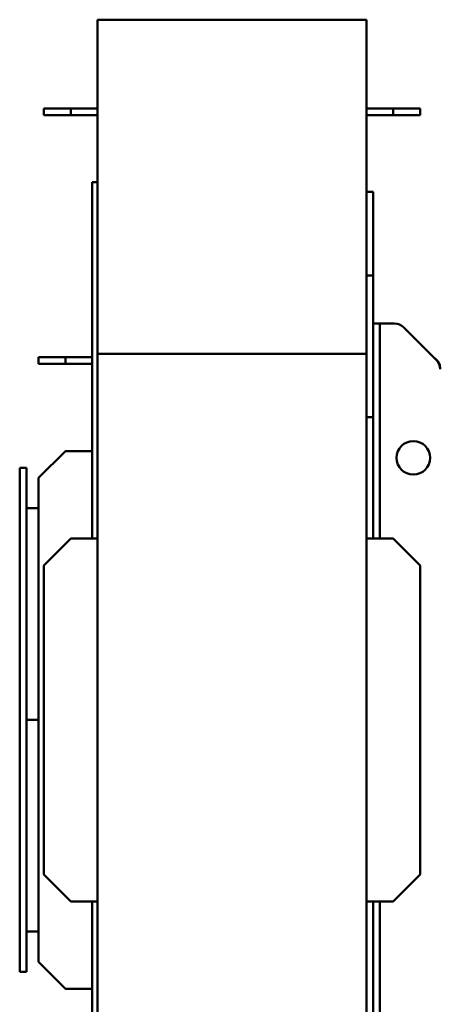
# Model space of a CAD drawing. Header units: millimetres. Extents: x 2243 to 3006, y 1276 to 2437.
# Tile 2 of 5: x 2243 to 2554, y 1704 to 2437. Entities that reach past the tile are written whole.
import ezdxf

# ---------------------------------------------------------------- set-up
doc = ezdxf.new("R2010")
doc.units = ezdxf.units.MM
doc.header["$LTSCALE"] = 12.5
doc.layers.add('Widoczne (ISO)', color=7, linetype='Continuous', lineweight=50)

msp = doc.modelspace()

# ---------------------------------------------------------------- linework, layer by layer
at = {"layer": 'Widoczne (ISO)'}
for p, q in [((2301.5, 2188.23), (2301.5, 2436.75)), ((2501.5, 2436.75), (2301.5, 2436.75)), ((2501.5, 2188.23), (2501.5, 2436.75)), ((2281.5, 2370.75), (2261.5, 2370.75)), ((2261.5, 2365.75), (2261.5, 2370.75)), ((2281.5, 2365.75), (2281.5, 2370.75)), ((2301.5, 2370.75), (2281.5, 2370.75)), ((2501.5, 2370.75), (2521.5, 2370.75)), ((2521.5, 2370.75), (2541.5, 2370.75)), ((2521.5, 2370.75), (2521.5, 2365.75)), ((2541.5, 2370.75), (2541.5, 2365.75)), ((2281.5, 2365.75), (2261.5, 2365.75)), ((2301.5, 2365.75), (2281.5, 2365.75)), ((2501.5, 2365.75), (2521.5, 2365.75)), ((2521.5, 2365.75), (2541.5, 2365.75)), ((2297.5, 2050.75), (2297.5, 2315.75)), ((2301.5, 2315.75), (2297.5, 2315.75)), ((2506.5, 2308.75), (2501.5, 2308.75)), ((2506.5, 2308.75), (2506.5, 2246.33)), ((2501.5, 2246.33), (2506.5, 2246.33)), ((2506.5, 2246.33), (2506.5, 2140.96)), ((2511.5, 2210.75), (2506.5, 2210.75)), ((2511.5, 2210.75), (2511.5, 2200.75)), ((2511.5, 2210.75), (2516.5, 2210.75)), ((2516.5, 2210.75), (2522.35, 2210.75)), ((2529.42, 2207.82), (2553.57, 2183.68)), ((2511.5, 2050.75), (2511.5, 2200.75)), ((2277.5, 2185.75), (2257.5, 2185.75)), ((2257.5, 2180.75), (2257.5, 2185.75)), ((2277.5, 2180.75), (2277.5, 2185.75)), ((2297.5, 2185.75), (2277.5, 2185.75)), ((2301.5, 1342.75), (2301.5, 2188.23)), ((2501.5, 2188.23), (2301.5, 2188.23)), ((2501.5, 1342.75), (2501.5, 2188.23)), ((2277.5, 2180.75), (2257.5, 2180.75)), ((2297.5, 2180.75), (2277.5, 2180.75)), ((2506.5, 2140.96), (2501.5, 2140.96)), ((2506.5, 2140.96), (2506.5, 2050.75)), ((2257.5, 2095.75), (2277.5, 2115.75)), ((2277.5, 2115.75), (2297.5, 2115.75)), ((2243.5, 2103.25), (2243.5, 1728.25)), ((2243.5, 2103.25), (2248.5, 2103.25)), ((2248.5, 2103.25), (2248.5, 1728.25)), ((2257.5, 1735.75), (2257.5, 2095.75)), ((2248.5, 2073.25), (2257.5, 2073.25)), ((2281.5, 2050.75), (2261.5, 2030.75)), ((2301.5, 2050.75), (2281.5, 2050.75)), ((2501.5, 2050.75), (2521.5, 2050.75)), ((2521.5, 2050.75), (2541.5, 2030.75)), ((2261.5, 2030.75), (2261.5, 1800.75)), ((2541.5, 2030.75), (2541.5, 1800.75)), ((2248.5, 1915.8), (2257.5, 1915.8)), ((2248.5, 1915.7), (2257.5, 1915.7)), ((2261.5, 1800.75), (2281.5, 1780.75)), ((2541.5, 1800.75), (2521.5, 1780.75)), ((2281.5, 1780.75), (2301.5, 1780.75)), ((2297.5, 1515.75), (2297.5, 1780.75)), ((2521.5, 1780.75), (2501.5, 1780.75)), ((2506.5, 1780.75), (2506.5, 1690.54)), ((2511.5, 1629.73), (2511.5, 1780.75)), ((2248.5, 1758.25), (2257.5, 1758.25)), ((2277.5, 1715.75), (2257.5, 1735.75)), ((2243.5, 1728.25), (2248.5, 1728.25)), ((2297.5, 1715.75), (2277.5, 1715.75))]:
    msp.add_line(p, q, dxfattribs=at)
msp.add_circle((2536.5, 2110.75), 12.5, dxfattribs=at)
for centre, radius, start, end in [((2522.35, 2200.75), 10, 45, 90), ((2548.5, 2177.75), 8, 0, 58.52406), ((2546.5, 2176.61), 10, 0, 45)]:
    msp.add_arc(centre, radius, start, end, dxfattribs=at)

doc.saveas('drawing.dxf')
